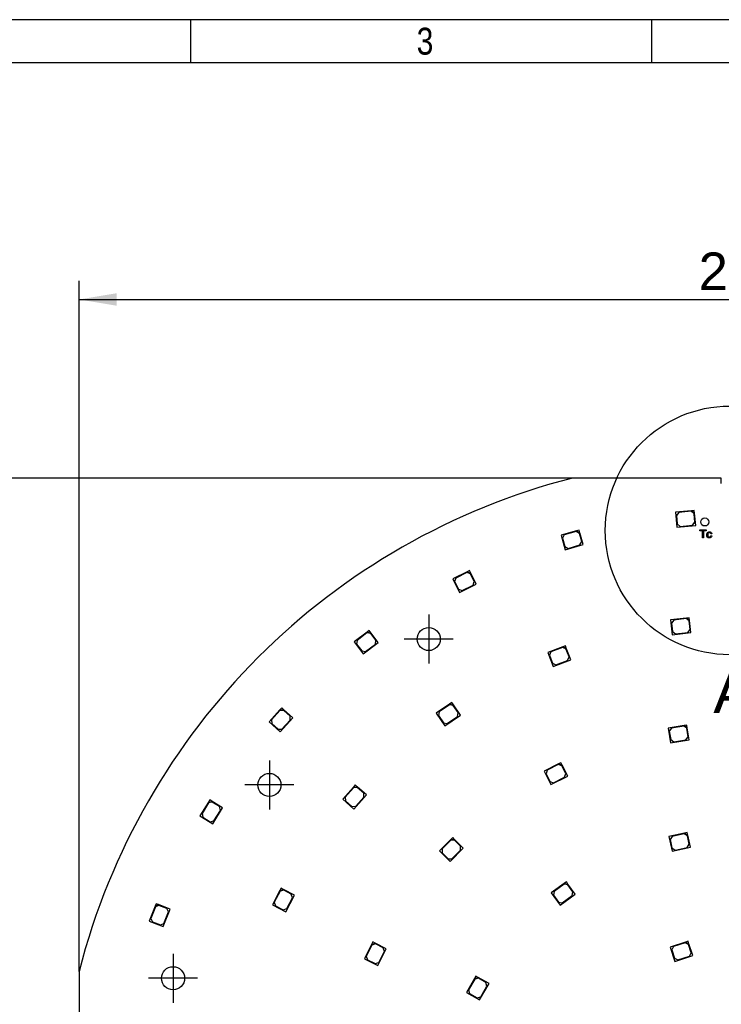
# Model space of a CAD drawing. Header units: millimetres. Extents: x 16 to 406, y 13 to 285.
# Tile 10 of 15: x 90 to 155, y 193 to 285. Entities that reach past the tile are written whole.
import ezdxf
from ezdxf.enums import TextEntityAlignment as Align
from ezdxf.lldxf.tags import DXFTag

# ---------------------------------------------------------------- set-up
doc = ezdxf.new("R2010")
doc.units = ezdxf.units.MM
for name, color, linetype in [('10', 7, 'Continuous'), ('Default', 7, 'Continuous'), ('LED_2835', 7, 'Continuous'), ('PCB_RDLED255', 7, 'Continuous')]:
    doc.layers.add(name, color=color, linetype=linetype)
doc.styles.add('SEACAD_Arial', font='arial.ttf')
doc.styles.add('SEACAD_Solid_Edge_ANSI1_Symbols', font='semeca1.ttf')
tags = doc.linetypes.add('CENTER2', pattern=[28.575, 19.05, -3.175, 3.175, -3.175]).pattern_tags.tags
tags[10:11] = [DXFTag(74, 4), DXFTag(75, 0), DXFTag(340, '0'), DXFTag(46, 0.0), DXFTag(50, 0.0), DXFTag(44, 0.0), DXFTag(45, 0.0)]
tags[8:9] = [DXFTag(74, 4), DXFTag(75, 0), DXFTag(340, '0'), DXFTag(46, 0.0), DXFTag(50, 0.0), DXFTag(44, 0.0), DXFTag(45, 0.0)]
tags[6:7] = [DXFTag(74, 4), DXFTag(75, 0), DXFTag(340, '0'), DXFTag(46, 0.0), DXFTag(50, 0.0), DXFTag(44, 0.0), DXFTag(45, 0.0)]
tags[4:5] = [DXFTag(74, 4), DXFTag(75, 0), DXFTag(340, '0'), DXFTag(46, 0.0), DXFTag(50, 0.0), DXFTag(44, 0.0), DXFTag(45, 0.0)]
doc.dimstyles.new('ISO', dxfattribs={"dimtxt": 3.5, "dimasz": 3.5, "dimexe": 1.75, "dimexo": 0, "dimgap": 0.875, "dimtad": 1, "dimlfac": 2, "dimtxsty": 'SEACAD_Arial', "dimblk1": '_SE_FILLED', "dimblk2": '_SE_FILLED', "dimsah": 1, "dimcen": 1.75, "dimadec": 0, "dimazin": 0, "dimtfac": 0.5, "dimtdec": 3, "dimtmove": 0, "dimatfit": 3, "dimfxl": 1, "dimarcsym": 0})

# ---------------------------------------------------------------- blocks, each defined once
blk = doc.blocks.new('SEANNOT_GROUP9')
at = {"layer": 'Default', "color": 7, "linetype": 'CENTER2'}
for p, q in [((103.775, 197.647), (103.775, 193.097)), ((106.05, 195.372), (101.5, 195.372))]:
    blk.add_line(p, q, dxfattribs=at)
blk = doc.blocks.new('SEANNOT_GROUP10')
at = {"layer": 'Default', "color": 7, "linetype": 'CENTER2'}
for p, q in [((112.744, 215.636), (112.744, 211.086)), ((115.019, 213.361), (110.469, 213.361))]:
    blk.add_line(p, q, dxfattribs=at)
blk = doc.blocks.new('SEANNOT_GROUP11')
at = {"layer": 'Default', "color": 7, "linetype": 'CENTER2'}
for p, q in [((127.564, 229.216), (127.564, 224.666)), ((129.839, 226.941), (125.289, 226.941))]:
    blk.add_line(p, q, dxfattribs=at)
blk = doc.blocks.new('SE')
at = {"layer": 'LED_2835', "color": 7, "linetype": 'Continuous'}
for p, q in [((152.026, 238.882), (150.533, 238.743)), ((150.533, 238.743), (150.662, 237.349)), ((150.836, 238.721), (150.61, 238.449)), ((150.61, 238.449), (150.684, 237.653)), ((151.981, 238.827), (150.836, 238.721)), ((152.253, 238.601), (151.981, 238.827)), ((152.275, 238.905), (152.026, 238.882)), ((152.026, 238.882), (152.298, 238.656)), ((152.327, 237.805), (152.253, 238.601)), ((152.298, 238.656), (152.275, 238.905)), ((152.404, 237.511), (152.298, 238.656)), ((150.662, 237.349), (152.404, 237.511)), ((150.684, 237.653), (150.956, 237.427)), ((150.956, 237.427), (152.101, 237.533)), ((152.101, 237.533), (152.327, 237.805)), ((141.319, 237.007), (139.876, 236.597)), ((139.876, 236.597), (140.259, 235.25)), ((140.179, 236.631), (140.007, 236.322)), ((141.285, 236.945), (140.179, 236.631)), ((141.594, 236.773), (141.285, 236.945)), ((141.56, 237.075), (141.319, 237.007)), ((141.319, 237.007), (141.628, 236.835)), ((141.628, 236.835), (141.56, 237.075)), ((141.813, 236.004), (141.594, 236.773)), ((141.943, 235.729), (141.628, 236.835)), ((140.007, 236.322), (140.225, 235.552)), ((140.225, 235.552), (140.534, 235.38)), ((140.259, 235.25), (141.943, 235.729)), ((140.534, 235.38), (141.64, 235.695)), ((141.64, 235.695), (141.813, 236.004)), ((131.139, 233.197), (129.796, 232.528)), ((131.116, 233.13), (130.087, 232.617)), ((131.452, 233.017), (131.116, 233.13)), ((131.363, 233.308), (131.139, 233.197)), ((131.139, 233.197), (131.474, 233.084)), ((131.474, 233.084), (131.363, 233.308)), ((131.808, 232.301), (131.452, 233.017)), ((131.987, 232.055), (131.474, 233.084)), ((129.796, 232.528), (130.42, 231.275)), ((130.087, 232.617), (129.974, 232.282)), ((129.974, 232.282), (130.331, 231.566)), ((130.42, 231.275), (131.987, 232.055)), ((130.666, 231.453), (131.696, 231.966)), ((131.696, 231.966), (131.808, 232.301)), ((130.331, 231.566), (130.666, 231.453)), ((151.552, 228.895), (150.063, 228.714)), ((150.063, 228.714), (150.232, 227.324)), ((150.367, 228.701), (150.149, 228.422)), ((150.149, 228.422), (150.245, 227.628)), ((151.509, 228.839), (150.367, 228.701)), ((151.787, 228.621), (151.509, 228.839)), ((151.8, 228.925), (151.552, 228.895)), ((151.552, 228.895), (151.831, 228.677)), ((151.883, 227.827), (151.787, 228.621)), ((151.831, 228.677), (151.8, 228.925)), ((151.969, 227.535), (151.831, 228.677)), ((121.832, 227.581), (120.635, 226.677)), ((121.822, 227.511), (120.904, 226.818)), ((122.172, 227.462), (121.822, 227.511)), ((122.031, 227.731), (121.832, 227.581)), ((121.832, 227.581), (122.182, 227.532)), ((122.182, 227.532), (122.031, 227.731)), ((122.654, 226.823), (122.172, 227.462)), ((122.875, 226.614), (122.182, 227.532)), ((150.232, 227.324), (151.969, 227.535)), ((150.245, 227.628), (150.524, 227.41)), ((150.524, 227.41), (151.665, 227.549)), ((151.665, 227.549), (151.883, 227.827)), ((120.635, 226.677), (121.479, 225.559)), ((120.904, 226.818), (120.856, 226.467)), ((120.856, 226.467), (121.338, 225.829)), ((121.479, 225.559), (122.875, 226.614)), ((121.688, 225.78), (122.606, 226.473)), ((122.606, 226.473), (122.654, 226.823)), ((121.338, 225.829), (121.688, 225.78)), ((140.044, 226.226), (138.641, 225.694)), ((138.641, 225.694), (139.138, 224.385)), ((138.94, 225.754), (138.795, 225.431)), ((138.795, 225.431), (139.078, 224.683)), ((140.015, 226.161), (138.94, 225.754)), ((140.337, 226.016), (140.015, 226.161)), ((140.278, 226.315), (140.044, 226.226)), ((140.044, 226.226), (140.366, 226.081)), ((140.366, 226.081), (140.278, 226.315)), ((140.621, 225.268), (140.337, 226.016)), ((140.774, 225.005), (140.366, 226.081)), ((139.078, 224.683), (139.401, 224.538)), ((139.138, 224.385), (140.774, 225.005)), ((139.401, 224.538), (140.476, 224.946)), ((140.476, 224.946), (140.621, 225.268)), ((129.509, 220.88), (128.274, 220.028)), ((129.715, 221.022), (129.509, 220.88)), ((129.509, 220.88), (129.857, 220.817)), ((129.857, 220.817), (129.715, 221.022)), ((113.716, 220.35), (112.705, 219.242)), ((113.719, 220.28), (112.944, 219.43)), ((113.884, 220.535), (113.716, 220.35)), ((113.716, 220.35), (114.069, 220.367)), ((114.072, 220.296), (113.719, 220.28)), ((114.069, 220.367), (113.884, 220.535)), ((114.919, 219.592), (114.069, 220.367)), ((114.663, 219.757), (114.072, 220.296)), ((128.274, 220.028), (129.07, 218.876)), ((128.55, 220.158), (128.486, 219.81)), ((129.496, 220.811), (128.55, 220.158)), ((129.844, 220.747), (129.496, 220.811)), ((130.298, 220.089), (129.844, 220.747)), ((130.51, 219.87), (129.857, 220.817)), ((130.235, 219.741), (130.298, 220.089)), ((112.705, 219.242), (113.74, 218.299)), ((112.944, 219.43), (112.961, 219.077)), ((112.961, 219.077), (113.552, 218.538)), ((113.74, 218.299), (114.919, 219.592)), ((113.905, 218.554), (114.68, 219.404)), ((114.68, 219.404), (114.663, 219.757)), ((128.486, 219.81), (128.94, 219.151)), ((128.94, 219.151), (129.288, 219.088)), ((129.07, 218.876), (130.51, 219.87)), ((129.288, 219.088), (130.235, 219.741)), ((113.552, 218.538), (113.905, 218.554)), ((151.339, 218.895), (149.857, 218.66)), ((149.857, 218.66), (150.076, 217.278)), ((150.161, 218.658), (149.953, 218.372)), ((149.953, 218.372), (150.079, 217.582)), ((151.297, 218.838), (150.161, 218.658)), ((151.583, 218.63), (151.297, 218.838)), ((151.586, 218.934), (151.339, 218.895)), ((151.339, 218.895), (151.625, 218.687)), ((151.708, 217.84), (151.583, 218.63)), ((151.625, 218.687), (151.586, 218.934)), ((151.805, 217.551), (151.625, 218.687)), ((150.076, 217.278), (151.805, 217.551)), ((150.079, 217.582), (150.365, 217.374)), ((150.365, 217.374), (151.5, 217.554)), ((151.5, 217.554), (151.708, 217.84)), ((139.862, 215.429), (139.639, 215.316)), ((139.975, 215.206), (139.862, 215.429)), ((139.639, 215.316), (138.302, 214.635)), ((138.302, 214.635), (138.938, 213.387)), ((138.592, 214.726), (138.483, 214.39)), ((139.617, 215.248), (138.592, 214.726)), ((139.953, 215.139), (139.617, 215.248)), ((139.639, 215.316), (139.975, 215.206)), ((140.317, 214.426), (139.953, 215.139)), ((140.497, 214.182), (139.975, 215.206)), ((140.207, 214.09), (140.317, 214.426)), ((138.483, 214.39), (138.846, 213.677)), ((138.846, 213.677), (139.183, 213.568)), ((138.938, 213.387), (140.497, 214.182)), ((139.183, 213.568), (140.207, 214.09)), ((120.559, 213.169), (119.564, 212.046)), ((120.563, 213.098), (119.801, 212.238)), ((120.725, 213.356), (120.559, 213.169)), ((120.559, 213.169), (120.912, 213.19)), ((120.916, 213.12), (120.563, 213.098)), ((120.912, 213.19), (120.725, 213.356)), ((121.773, 212.428), (120.912, 213.19)), ((121.515, 212.589), (120.916, 213.12)), ((121.536, 212.236), (121.515, 212.589)), ((107.066, 211.752), (106.277, 210.476)), ((107.082, 211.683), (106.477, 210.705)), ((107.198, 211.964), (107.066, 211.752)), ((107.066, 211.752), (107.41, 211.833)), ((107.427, 211.764), (107.082, 211.683)), ((107.41, 211.833), (107.198, 211.964)), ((108.388, 211.227), (107.41, 211.833)), ((108.107, 211.343), (107.427, 211.764)), ((119.564, 212.046), (120.612, 211.118)), ((119.801, 212.238), (119.822, 211.885)), ((119.822, 211.885), (120.421, 211.354)), ((120.612, 211.118), (121.773, 212.428)), ((120.774, 211.375), (121.536, 212.236)), ((107.467, 209.739), (108.388, 211.227)), ((107.582, 210.021), (108.188, 210.998)), ((108.188, 210.998), (108.107, 211.343)), ((120.421, 211.354), (120.774, 211.375)), ((106.277, 210.476), (107.467, 209.739)), ((106.477, 210.705), (106.558, 210.361)), ((106.558, 210.361), (107.238, 209.94)), ((107.238, 209.94), (107.582, 210.021)), ((151.622, 208.925), (151.378, 208.873)), ((151.674, 208.68), (151.622, 208.925)), ((129.618, 208.296), (128.557, 207.235)), ((129.618, 208.225), (128.805, 207.412)), ((129.795, 208.473), (129.618, 208.296)), ((129.618, 208.296), (129.971, 208.296)), ((129.971, 208.225), (129.618, 208.225)), ((129.971, 208.296), (129.795, 208.473)), ((130.785, 207.483), (129.971, 208.296)), ((130.537, 207.659), (129.971, 208.225)), ((151.378, 208.873), (149.911, 208.561)), ((149.911, 208.561), (150.202, 207.192)), ((150.214, 208.575), (150.022, 208.278)), ((150.022, 208.278), (150.188, 207.496)), ((151.339, 208.814), (150.214, 208.575)), ((151.636, 208.621), (151.339, 208.814)), ((151.378, 208.873), (151.674, 208.68)), ((151.802, 207.839), (151.636, 208.621)), ((151.913, 207.556), (151.674, 208.68)), ((128.557, 207.235), (129.547, 206.245)), ((128.805, 207.412), (128.805, 207.058)), ((129.547, 206.245), (130.785, 207.483)), ((129.724, 206.493), (130.537, 207.306)), ((130.537, 207.306), (130.537, 207.659)), ((150.188, 207.496), (150.485, 207.303)), ((150.202, 207.192), (151.913, 207.556)), ((150.485, 207.303), (151.61, 207.542)), ((151.61, 207.542), (151.802, 207.839)), ((128.805, 207.058), (129.37, 206.493)), ((129.37, 206.493), (129.724, 206.493)), ((140.374, 204.338), (140.171, 204.191)), ((140.521, 204.135), (140.374, 204.338)), ((113.715, 203.54), (113.018, 202.212)), ((113.736, 203.472), (113.201, 202.454)), ((113.831, 203.761), (113.715, 203.54)), ((113.715, 203.54), (114.052, 203.645)), ((114.073, 203.577), (113.736, 203.472)), ((114.052, 203.645), (113.831, 203.761)), ((115.071, 203.111), (114.052, 203.645)), ((114.782, 203.206), (114.073, 203.577)), ((140.171, 204.191), (138.958, 203.309)), ((139.23, 203.445), (139.175, 203.096)), ((140.16, 204.121), (139.23, 203.445)), ((140.509, 204.066), (140.16, 204.121)), ((140.171, 204.191), (140.521, 204.135)), ((140.98, 203.418), (140.509, 204.066)), ((141.197, 203.205), (140.521, 204.135)), ((114.257, 201.561), (115.071, 203.111)), ((114.353, 201.85), (114.887, 202.868)), ((114.887, 202.868), (114.782, 203.206)), ((138.958, 203.309), (139.781, 202.177)), ((139.175, 203.096), (139.645, 202.449)), ((139.781, 202.177), (141.197, 203.205)), ((139.994, 202.393), (140.924, 203.069)), ((140.924, 203.069), (140.98, 203.418)), ((102.11, 202.077), (101.568, 200.679)), ((102.138, 202.013), (101.723, 200.94)), ((102.2, 202.31), (102.11, 202.077)), ((102.11, 202.077), (102.433, 202.22)), ((102.462, 202.155), (102.138, 202.013)), ((102.433, 202.22), (102.2, 202.31)), ((103.506, 201.805), (102.433, 202.22)), ((103.208, 201.866), (102.462, 202.155)), ((102.873, 200.173), (103.506, 201.805)), ((103.351, 201.543), (103.208, 201.866)), ((113.018, 202.212), (114.257, 201.561)), ((113.201, 202.454), (113.307, 202.116)), ((113.307, 202.116), (114.015, 201.745)), ((114.015, 201.745), (114.353, 201.85)), ((139.645, 202.449), (139.994, 202.393)), ((101.568, 200.679), (102.873, 200.173)), ((101.723, 200.94), (101.866, 200.617)), ((102.935, 200.471), (103.351, 201.543)), ((101.866, 200.617), (102.612, 200.328)), ((102.612, 200.328), (102.935, 200.471)), ((122.257, 198.523), (121.576, 197.187)), ((122.279, 198.456), (121.756, 197.431)), ((122.37, 198.746), (122.257, 198.523)), ((122.257, 198.523), (122.593, 198.632)), ((122.615, 198.565), (122.279, 198.456)), ((122.593, 198.632), (122.37, 198.746)), ((123.618, 198.11), (122.593, 198.632)), ((123.328, 198.202), (122.615, 198.565)), ((122.823, 196.551), (123.618, 198.11)), ((123.437, 197.866), (123.328, 198.202)), ((151.467, 198.735), (150.04, 198.271)), ((150.04, 198.271), (150.473, 196.94)), ((150.341, 198.316), (150.18, 198.001)), ((150.18, 198.001), (150.427, 197.24)), ((151.434, 198.672), (150.341, 198.316)), ((151.749, 198.511), (151.434, 198.672)), ((151.704, 198.812), (151.467, 198.735)), ((151.467, 198.735), (151.782, 198.574)), ((151.782, 198.574), (151.704, 198.812)), ((151.997, 197.75), (151.749, 198.511)), ((152.137, 197.48), (151.782, 198.574)), ((121.576, 197.187), (122.823, 196.551)), ((121.756, 197.431), (121.866, 197.095)), ((121.866, 197.095), (122.579, 196.732)), ((122.915, 196.841), (123.437, 197.866)), ((150.427, 197.24), (150.742, 197.08)), ((150.473, 196.94), (152.137, 197.48)), ((150.742, 197.08), (151.836, 197.435)), ((151.836, 197.435), (151.997, 197.75)), ((122.579, 196.732), (122.915, 196.841)), ((131.838, 195.355), (131.088, 194.056)), ((131.856, 195.287), (131.281, 194.291)), ((131.963, 195.572), (131.838, 195.355)), ((131.838, 195.355), (132.18, 195.447)), ((132.198, 195.379), (131.856, 195.287)), ((132.18, 195.447), (131.963, 195.572)), ((133.176, 194.872), (132.18, 195.447)), ((132.891, 194.979), (132.198, 195.379)), ((131.281, 194.291), (131.373, 193.95)), ((132.301, 193.356), (133.176, 194.872)), ((132.407, 193.641), (132.982, 194.637)), ((132.982, 194.637), (132.891, 194.979)), ((131.088, 194.056), (132.301, 193.356)), ((131.373, 193.95), (132.066, 193.55)), ((132.066, 193.55), (132.407, 193.641))]:
    blk.add_line(p, q, dxfattribs=at)
at = {"layer": 'PCB_RDLED255', "color": 7, "linetype": 'Continuous'}
for p, q in [((154.789, 241.921), (140.946, 241.921)), ((154.789, 241.421), (154.789, 241.921)), ((152.786, 237.021), (152.786, 237.11)), ((152.786, 237.11), (153.372, 237.11)), ((153.03, 237.021), (152.786, 237.021)), ((153.03, 236.36), (153.03, 237.021)), ((153.372, 237.021), (153.129, 237.021)), ((153.129, 237.021), (153.129, 236.36)), ((153.372, 237.11), (153.372, 237.021)), ((153.894, 236.741), (153.805, 236.729)), ((153.813, 236.559), (153.903, 236.547)), ((153.129, 236.36), (153.03, 236.36)), ((95.039, 196.014), (95.039, 164.328))]:
    blk.add_line(p, q, dxfattribs=at)
for centre, radius in [((153.253, 237.835), 0.375), ((127.564, 226.941), 1.075), ((112.744, 213.361), 1.075), ((103.775, 195.372), 1.075)]:
    blk.add_circle(centre, radius, dxfattribs=at)
blk.add_arc((156.789, 180.171), 63.75, 104.38979, 165.61021, dxfattribs=at)
for points, knots in [([(153.903, 236.547), (153.893, 236.484), (153.869, 236.435), (153.828, 236.401), (153.788, 236.365), (153.738, 236.348), (153.606, 236.348), (153.547, 236.372), (153.503, 236.42), (153.458, 236.469), (153.436, 236.539), (153.436, 236.688), (153.445, 236.739), (153.465, 236.783), (153.484, 236.827), (153.513, 236.86), (153.552, 236.882), (153.591, 236.904), (153.634, 236.915), (153.738, 236.915), (153.786, 236.9), (153.823, 236.87), (153.86, 236.839), (153.883, 236.796), (153.894, 236.741)], [0, 0, 0, 0, 0.113732, 0.113732, 0.113732, 0.220707, 0.220707, 0.356025, 0.356025, 0.356025, 0.513086, 0.513086, 0.614054, 0.614054, 0.614054, 0.704924, 0.704924, 0.704924, 0.79066, 0.79066, 0.898522, 0.898522, 0.898522, 1, 1, 1, 1]), ([(153.805, 236.729), (153.797, 236.766), (153.782, 236.793), (153.739, 236.83), (153.714, 236.839), (153.638, 236.839), (153.601, 236.822), (153.572, 236.789), (153.544, 236.756), (153.53, 236.704), (153.53, 236.559), (153.543, 236.506), (153.571, 236.473), (153.598, 236.44), (153.635, 236.424), (153.714, 236.424), (153.744, 236.435), (153.792, 236.479), (153.807, 236.513), (153.813, 236.559)], [0, 0, 0, 0, 0.089854, 0.089854, 0.179709, 0.179709, 0.313753, 0.313753, 0.313753, 0.48379, 0.48379, 0.656188, 0.656188, 0.656188, 0.786599, 0.786599, 0.8933, 0.8933, 1, 1, 1, 1])]:
    blk.add_open_spline(points, degree=3, knots=knots, dxfattribs=at)
blk = doc.blocks.new('DMBLK3')
at = {"layer": 'Default', "linetype": 'Continuous'}
for points in [[(194.61, 227.074), (195.511, 226.333), (197.284, 229.407)], [(118.066, 134.008), (116.293, 130.934), (118.967, 133.267)]]:
    blk.add_hatch(color=7, dxfattribs=at).paths.add_polyline_path(points)
at = {"layer": 'Default', "color": 7, "linetype": 'Continuous'}
for p, q in [((197.284, 229.407), (210.643, 245.65)), ((116.293, 130.934), (197.284, 229.407))]:
    blk.add_line(p, q, dxfattribs=at)
for s, style, p in [('255', 'SEACAD_Arial', (201.266, 241.137)), ('O', 'SEACAD_Solid_Edge_ANSI1_Symbols', (197.457, 236.505))]:
    blk.add_text(s, height=3.5, rotation=50.56388, dxfattribs=dict(at, style=style)).set_placement(p, align=Align.TOP_LEFT)
blk = doc.blocks.new('_SE_FILLED')
at = {"color": 0}
blk.add_line((0, 0), (-1, 0), dxfattribs=at)
blk.add_solid([(0, 0), (-1, -0.1665), (-1, 0.1665), (0, 0)], dxfattribs=at)
blk = doc.blocks.new('DMBLK5')
at = {"layer": 'Default', "linetype": 'Continuous'}
for points in [[(98.539, 259.122), (95.039, 258.539), (98.539, 257.956)], [(215.039, 259.122), (215.039, 257.956), (218.539, 258.539)]]:
    blk.add_hatch(color=7, dxfattribs=at).paths.add_polyline_path(points)
at = {"layer": 'Default', "color": 7, "linetype": 'Continuous'}
for p, q in [((95.039, 196.014), (95.039, 260.289)), ((218.539, 196.014), (218.539, 260.289)), ((95.039, 258.539), (218.539, 258.539))]:
    blk.add_line(p, q, dxfattribs=at)
at = {"layer": 'Default', "color": 7, "linetype": 'Continuous', "style": 'SEACAD_Arial'}
blk.add_text('247', height=3.5, dxfattribs=at).set_placement((152.68, 262.914), align=Align.TOP_LEFT)
blk = doc.blocks.new('DMBLK6')
at = {"layer": 'Default', "linetype": 'Continuous'}
for points in [[(75.179, 238.421), (76.346, 238.421), (75.763, 241.921)], [(75.179, 121.921), (75.763, 118.421), (76.346, 121.921)]]:
    blk.add_hatch(color=7, dxfattribs=at).paths.add_polyline_path(points)
at = {"layer": 'Default', "color": 7, "linetype": 'Continuous'}
for p, q in [((140.946, 241.921), (74.013, 241.921)), ((75.763, 241.921), (75.763, 118.421)), ((140.946, 118.421), (74.013, 118.421))]:
    blk.add_line(p, q, dxfattribs=at)
at = {"layer": 'Default', "color": 7, "linetype": 'Continuous', "style": 'SEACAD_Arial'}
blk.add_text('247', height=3.5, rotation=90, dxfattribs=at).set_placement((71.388, 176.062), align=Align.TOP_LEFT)
blk = doc.blocks.new('SE3')
at = {"layer": 'Default', "color": 7, "linetype": 'Continuous', "style": 'SEACAD_Arial'}
blk.add_text('A', height=4, dxfattribs=at).set_placement((154.045, 224.049), align=Align.TOP_LEFT)
blk = doc.blocks.new('SE2')
at = {"layer": 'Default', "color": 7, "linetype": 'Continuous'}
blk.add_circle((155.566, 237.047), 11.569, dxfattribs=at)
at = {"layer": 'Default'}
blk.add_blockref('SE3', (0, 0), dxfattribs=at)

msp = doc.modelspace()

# ---------------------------------------------------------------- linework, layer by layer
at = {"layer": '10', "color": 7, "linetype": 'Continuous'}
for p, q in [((105.4441, 280.5775), (105.4441, 284.5775)), ((148.333, 280.5775), (148.333, 284.5775)), ((405.6664, 280.5775), (19.6664, 280.5775))]:
    msp.add_line(p, q, dxfattribs=at)
msp.add_lwpolyline([(405.6664, 13.5775), (405.6664, 284.5775), (15.6664, 284.5775), (15.6664, 13.5775), (405.6664, 13.5775)], dxfattribs=at)

# ---------------------------------------------------------------- block references
at = {"layer": 'Default'}
for name in ['SE2', 'SE', 'SEANNOT_GROUP11', 'SEANNOT_GROUP10', 'SEANNOT_GROUP9']:
    msp.add_blockref(name, (0, 0), dxfattribs=at)

# ---------------------------------------------------------------- texts
at = {"layer": '10', "insert": (126.444, 283.8275), "char_height": 2.5, "width": 1.521749, "attachment_point": 1, "style": 'SEACAD_Arial'}
msp.add_mtext('{\\farial rounded mt|b0||i0||c0|p34;\\C7;\\H2.50000002;\\W0.8;3}', dxfattribs=at)

# ---------------------------------------------------------------- dimensions: what is measured, and where the dimension line sits
at = {"layer": 'Default', "color": 7, "linetype": 'Continuous'}
for base, p1, p2, angle, picture, middle, dimtype in [((95.0386, 258.5391), (95.0386, 196.0137), (218.5386, 196.0137), 0, 'DMBLK5', (156.7886, 258.5391), 161), ((75.7626, 118.4207), (154.7886, 241.9207), (140.9456, 118.4207), 90, 'DMBLK6', (75.7626, 180.1707), 160)]:
    dim = msp.add_linear_dim(base=base, p1=p1, p2=p2, angle=angle, text='\\A1;<>', dimstyle='ISO', dxfattribs=at)
    dim.commit()
    dim.dimension.update_dxf_attribs({"geometry": picture, "text_midpoint": middle, "dimtype": dimtype})
dim = msp.add_diameter_dim_2p(p1=(116.2934, 130.9345), p2=(197.2837, 229.407), text='\\A1;<>', dimstyle='ISO', override={"dimtmove": 1, "dimtolj": 1}, dxfattribs=at)
dim.commit()
dim.dimension.update_dxf_attribs({"geometry": 'DMBLK3', "text_midpoint": (200.0575, 232.7795), "dimtype": 163})

doc.saveas('drawing.dxf')
